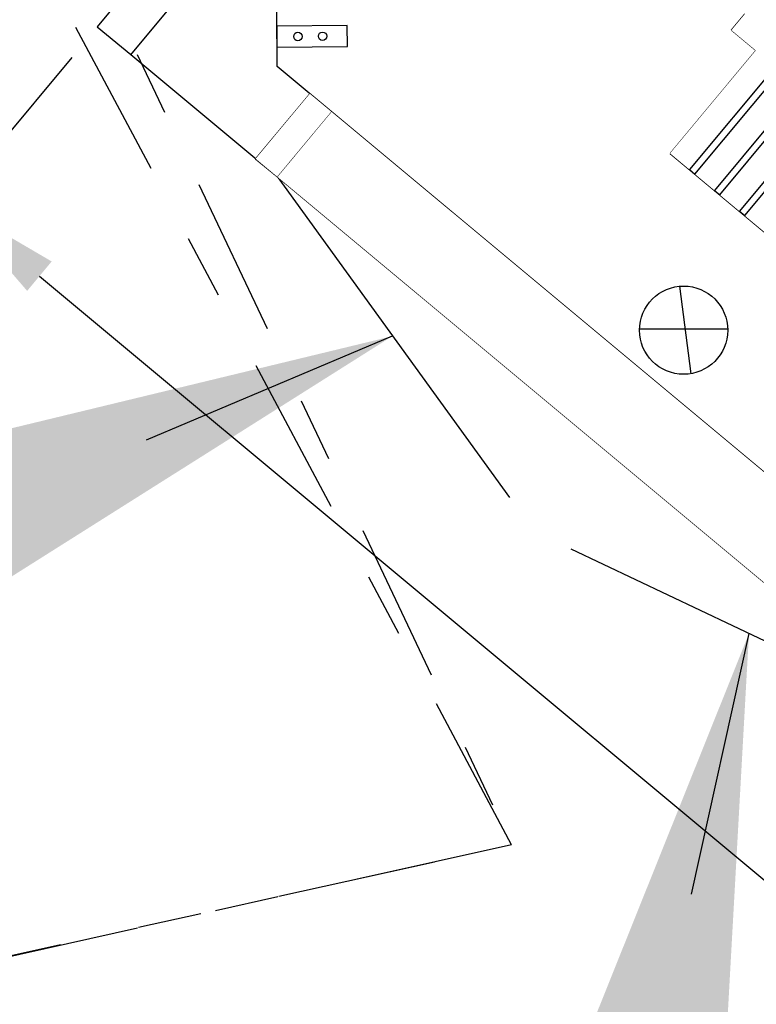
# Model space of a CAD drawing. Header units: metres. Extents: x 7419523 to 7420002, y 5501748 to 5502002.
# Tile 10 of 31: x 7419656.76 to 7419657.91, y 5501822.97 to 5501824.51. Entities that reach past the tile are written whole.
import ezdxf

# ---------------------------------------------------------------- set-up
doc = ezdxf.new("R2010")
doc.units = ezdxf.units.M
doc.header["$MEASUREMENT"] = 0
doc.set_wipeout_variables(frame=1)
doc.linetypes.add('DASHDOT2', pattern=[0.5, 0.25, -0.125, 0, -0.125])
doc.layers.get('0').update_dxf_attribs({"color": 250, "linetype": 'CONTINUOUS', "lineweight": 100})
doc.layers.get('Defpoints').update_dxf_attribs({"linetype": 'CONTINUOUS'})
for name, color, linetype in [('Aparatura', 7, 'CONTINUOUS'), ('Instalacja', 5, 'CONTINUOUS'), ('Obudowa', 7, 'CONTINUOUS'), ('SCHEMAT', 7, 'CONTINUOUS'), ('Stolarka', 7, 'CONTINUOUS')]:
    doc.layers.add(name, color=color, linetype=linetype)
doc.layers.add('Instalpoint Linia SN', color=1, linetype='CONTINUOUS', lineweight=30)
doc.styles.get("Standard").update_dxf_attribs({"font": 'Simplex.SHX', "width": 0.75})
doc.dimstyles.new('Manfred', dxfattribs={"dimtxt": 70, "dimasz": 90, "dimexe": 50, "dimexo": 0, "dimgap": 20, "dimtad": 1, "dimtoh": 1, "dimdec": 0, "dimzin": 0, "dimdsep": 46, "dimtxsty": 'Standard', "dimcen": 0.09, "dimclrd": 256, "dimclre": 256, "dimclrt": 256, "dimadec": 0, "dimazin": 0, "dimtfac": 1, "dimtdec": 4, "dimtofl": 0, "dimtmove": 0, "dimatfit": 3, "dimfxl": 1, "dimtolj": 1, "dimtzin": 0, "dimarcsym": 0})
doc.dimstyles.get("Standard").update_dxf_attribs({"dimtxt": 1, "dimasz": 1, "dimexe": 1, "dimexo": 1, "dimgap": 1, "dimtad": 1, "dimtxsty": 'Standard', "dimcen": 2.5, "dimadec": 0, "dimazin": 0, "dimtfac": 1, "dimtmove": 0, "dimatfit": 3, "dimfxl": 1, "dimarcsym": 0})

# ---------------------------------------------------------------- blocks, each defined once
blk = doc.blocks.new('TNOSN 630 - 15kV')
at = {"linetype": 'Continuous', "lineweight": 30}
blk.add_lwpolyline([(-265, -1410), (-265, -190), (275, -190), (275, -1410), (-265, -1410), (-265, -1410)], dxfattribs=at)
at = {"lineweight": 30}
blk.add_lwpolyline([(-220, -1600), (230, -1600), (230, -1410), (-220, -1410)], close=True, dxfattribs=at)
blk.add_wipeout([(-450, -1380), (-265, -1380), (-265, -1410), (-220, -1410), (-220, -1600), (230, -1600), (230, -1410), (275, -1410), (275, -1380), (460, -1380), (460, -220), (275, -220), (275, -190), (230, -190), (230, 0), (-220, 0), (-220, -190), (-265, -190), (-265, -220), (-450, -220)])
for points in [[(-174, -1600), (-174, -1410), (-184, -1410), (-184, -1600)], [(-128, -1600), (-128, -1410), (-138, -1410), (-138, -1600)], [(-82, -1600), (-82, -1410), (-92, -1410), (-92, -1600)]]:
    blk.add_lwpolyline(points, close=True)
blk = doc.blocks.new('*D1499')
at = {"layer": 'Defpoints', "color": 0, "linetype": 'ByBlock', "transparency": 16777216}
for p in [(7419656.8771, 5501824.5019), (7419660.5419, 5501821.4486), (7419660.3127, 5501821.1736)]:
    blk.add_point(p, dxfattribs=at)
at = {"layer": 'Instalpoint Linia SN', "color": 0, "linetype": 'ByBlock', "lineweight": -2, "transparency": 16777216}
for p, q in [((7419656.8371, 5501824.4539), (7419655.8478, 5501823.2664)), ((7419656.7863, 5501824.1116), (7419658.2643, 5501822.8802)), ((7419660.1745, 5501821.2888), (7419658.6964, 5501822.5202)), ((7419660.5019, 5501821.4006), (7419659.5126, 5501820.2132))]:
    blk.add_line(p, q, dxfattribs=at)
at = {"layer": 'Instalpoint Linia SN', "color": 0, "linetype": 'ByBlock', "transparency": 16777216}
for points in [[(7419656.8055, 5501824.1346), (7419656.7671, 5501824.0885), (7419656.648, 5501824.2268)], [(7419660.1937, 5501821.3118), (7419660.1553, 5501821.2657), (7419660.3127, 5501821.1736)]]:
    blk.add_solid(points, dxfattribs=at)
at = {"layer": 'Instalpoint Linia SN', "color": 0, "linetype": 'ByBlock', "transparency": 16777216, "insert": (7419658.4804, 5501822.7002), "char_height": 0.18, "attachment_point": 5}
blk.add_mtext('\\A1;4.7700', dxfattribs=at)

msp = doc.modelspace()

# ---------------------------------------------------------------- linework, layer by layer
at = {"layer": 'Instalpoint Linia SN', "color": 1, "linetype": 'DASHDOT2'}
for points in [[(7419656.77884, 5501824.7975), (7419657.52575, 5501823.22126), (7419657.52575, 5501823.22126), (7419654.25416, 5501822.49235), (7419648.39626, 5501821.21123), (7419648.54343, 5501820.53182)], [(7419654.40072, 5501821.72746), (7419654.23206, 5501822.49235), (7419657.52575, 5501823.22126), (7419657.52575, 5501823.22126), (7419656.72374, 5501824.72538)]]:
    msp.add_lwpolyline(points, dxfattribs=at)
at = {"layer": 'Obudowa', "color": 0, "linetype": 'ByBlock'}
msp.add_line((7419656.92946, 5501824.45829), (7419656.87692, 5501824.50161), dxfattribs=at)
at = {"layer": 'Obudowa', "color": 251, "lineweight": -3}
msp.add_lwpolyline([(7419657.1582, 5501824.47009), (7419657.26857, 5501824.47096), (7419657.2683, 5501824.50408), (7419657.15793, 5501824.5032)], close=True, dxfattribs=at)
at = {"layer": 'Obudowa', "color": 251, "linetype": 'Continuous', "lineweight": -3, "ltscale": 25.4}
for centre in [(7419657.19118, 5501824.48691), (7419657.2298, 5501824.48721)]:
    msp.add_circle(centre, 0.00662, dxfattribs=at)
at = {"layer": 'Stolarka', "lineweight": -3, "elevation": 0.36956}
msp.add_lwpolyline([(7419657.15858, 5501824.26741), (7419657.52253, 5501823.76482)], dxfattribs=at)

# ---------------------------------------------------------------- block references
at = {"layer": 'Aparatura', "color": 0, "lineweight": -3, "xscale": 0.001103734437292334, "yscale": 0.001103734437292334, "zscale": 0.001103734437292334, "rotation": 320.2011396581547}
msp.add_blockref('TNOSN 630 - 15kV', (7419659.09094, 5501825.50521, -6.56923), dxfattribs=at)

# ---------------------------------------------------------------- next in the draw order: linework, layer by layer
at = {"layer": 'Instalacja', "color": 4, "lineweight": -3}
for p, q in [((7419657.78886, 5501824.09574), (7419657.80654, 5501823.95883)), ((7419657.86425, 5501824.02872), (7419657.72616, 5501824.02877))]:
    msp.add_line(p, q, dxfattribs=at)
msp.add_circle((7419657.7952, 5501824.02697), 0.06907, dxfattribs=at)
at = {"layer": 'Obudowa', "color": 0, "linetype": 'ByBlock'}
msp.add_line((7419656.87714, 5501824.50188), (7419658.56913, 5501826.55443), dxfattribs=at)
at = {"layer": 'Obudowa', "color": 0, "lineweight": -3}
msp.add_lwpolyline([(7419658.63212, 5501826.50196), (7419662.24457, 5501823.4923), (7419660.54192, 5501821.44863), (7419656.92946, 5501824.45829)], close=True, dxfattribs=at)
at = {"layer": 'Obudowa', "lineweight": -3}
msp.add_lwpolyline([(7419658.69963, 5501826.27333), (7419662.00751, 5501823.51742), (7419662.02271, 5501823.43292), (7419660.56027, 5501821.67757), (7419660.47441, 5501821.67727), (7419657.1584, 5501824.43995), (7419657.1581, 5501824.5258), (7419658.61377, 5501826.27302)], close=True, dxfattribs=at)

# ---------------------------------------------------------------- next in the draw order: wipeouts: each hides what was drawn before it
at = {"lineweight": -3}
msp.add_wipeout([(7419657.24336, 5501824.36917), (7419658.26068, 5501823.52161), (7419658.1759, 5501823.41985), (7419657.15858, 5501824.26741)], dxfattribs=at).dxf.layer = 'Obudowa'

# ---------------------------------------------------------------- next in the draw order: linework, layer by layer
at = {"layer": 'SCHEMAT', "color": 7, "linetype": 'Continuous', "lineweight": -3}
msp.add_lwpolyline([(7419657.24336, 5501824.36917), (7419657.20975, 5501824.39717), (7419657.12497, 5501824.29541), (7419657.15858, 5501824.26741)], close=True, dxfattribs=at)
at = {"layer": 'Stolarka', "lineweight": -3}
msp.add_lwpolyline([(7419658.1759, 5501823.41985), (7419657.61925, 5501823.68424)], dxfattribs=at)

# ---------------------------------------------------------------- next in the draw order: leaders
at = {"layer": 'Aparatura', "lineweight": -3}
for points in [[(7419657.33886, 5501824.01753), (7419656.9537, 5501823.85461)], [(7419657.89757, 5501823.55205), (7419657.80688, 5501823.1438)]]:
    msp.add_leader(points, dimstyle='Manfred', override={"dimasz": 50, "dimclrd": 251}, dxfattribs=at)

# ---------------------------------------------------------------- next in the draw order: wipeouts: each hides what was drawn before it
at = {"lineweight": -3}
msp.add_wipeout([(7419657.20975, 5501824.39717), (7419657.24336, 5501824.36917), (7419657.15858, 5501824.26741), (7419657.12497, 5501824.29541)], dxfattribs=at).dxf.layer = 'Obudowa'

# ---------------------------------------------------------------- next in the draw order: dimensions: what is measured, and where the dimension line sits
at = {"layer": 'Instalpoint Linia SN', "color": 1, "linetype": 'ByBlock'}
dim = msp.add_aligned_dim(p1=(7419656.87714, 5501824.50188), p2=(7419660.54192, 5501821.44863), distance=-0.35803, dimstyle='Standard', override={"dimtxt": 0.18, "dimasz": 0.18, "dimexe": 1.25, "dimexo": 0.0625, "dimgap": 0.09, "dimtad": 0, "dimtih": 1, "dimtoh": 1, "dimdec": 4, "dimzin": 0, "dimdsep": 46, "dimcen": 0.09, "dimtdec": 4, "dimtofl": 0, "dimtolj": 1, "dimtzin": 0}, dxfattribs=at)
dim.commit()
dim.dimension.update_dxf_attribs({"geometry": '*D1499', "text_midpoint": (7419658.48036, 5501822.70018)})

doc.saveas('drawing.dxf')
